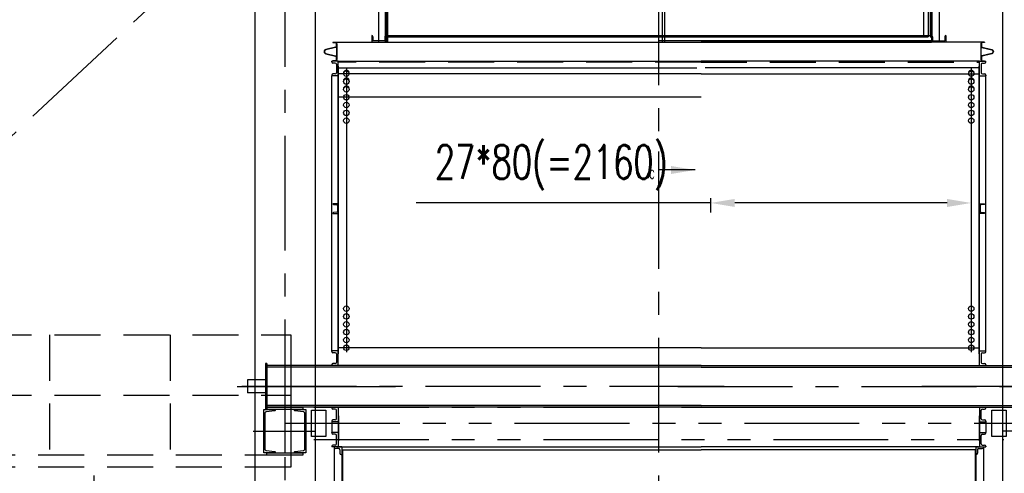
# Model space of a CAD drawing. Header units: millimetres. Extents: x -21 to 67273, y 14 to 95134.
# Tile 32 of 55: x 24756 to 32918, y 62672 to 66438. Entities that reach past the tile are written whole.
import ezdxf

# ---------------------------------------------------------------- set-up
doc = ezdxf.new("R2010")
doc.units = ezdxf.units.MM
doc.header["$LTSCALE"] = 30
for name, pattern in [('CENTER', [50.8, 31.75, -6.35, 6.35, -6.35]), ('DASHED', [19.05, 12.7, -6.35]), ('PHANTOM', [63.5, 31.75, -6.35, 6.35, -6.35, 6.35, -6.35])]:
    doc.linetypes.add(name, pattern=pattern)
doc.layers.get('Defpoints').update_dxf_attribs({"color": 5})
for name, color, linetype in [('双点画线', 6, 'PHANTOM'), ('标注', 3, 'Continuous'), ('点画线', 2, 'CENTER'), ('细实线', 4, 'Continuous'), ('虚线', 1, 'DASHED')]:
    doc.layers.add(name, color=color, linetype=linetype)
doc.styles.get("Standard").update_dxf_attribs({"font": 'romans.shx', "width": 0.7, "bigfont": 'hzdx.shx'})
doc.dimstyles.get("Standard").update_dxf_attribs({"dimscale": 80, "dimtxt": 3.5, "dimasz": 2.5, "dimexe": 1, "dimexo": 0, "dimgap": 1, "dimtad": 1, "dimzin": 12, "dimdsep": 46, "dimtxsty": 'Standard', "dimcen": 0, "dimclrt": 256, "dimazin": 3, "dimtfac": 1, "dimtmove": 0, "dimatfit": 3, "dimfxl": 1, "dimlwd": -1, "dimlwe": -1, "dimarcsym": 0})

# ---------------------------------------------------------------- blocks, each defined once
blk = doc.blocks.new('*D37')
at = {"layer": 'Defpoints'}
for p in [(30483.8, 64955.4), (30483.8, 64916.2), (32643.8, 64955.4)]:
    blk.add_point(p, dxfattribs=at)
at = {"layer": '标注'}
for p, q in [((30483.8, 64916.2), (28042.4, 64916.2)), ((30483.8, 64955.4), (30483.8, 64836.2)), ((32443.8, 64916.2), (30683.8, 64916.2)), ((32643.8, 64955.4), (32643.8, 64836.2))]:
    blk.add_line(p, q, dxfattribs=at)
for points in [[(30683.8, 64949.5), (30683.8, 64882.9), (30483.8, 64916.2)], [(32443.8, 64949.5), (32443.8, 64882.9), (32643.8, 64916.2)]]:
    blk.add_solid(points, dxfattribs=at)
at = {"layer": '标注', "insert": (29163.1, 65209.5), "char_height": 280, "attachment_point": 5}
blk.add_mtext('27*80(=2160)', dxfattribs=at)

msp = doc.modelspace()

# ---------------------------------------------------------------- linework, layer by layer
for p, q in [((26703.76, 82862.118), (26703.76, 36882.118)), ((27203.76, 82862.118), (27203.76, 36882.118)), ((32903.76, 82862.118), (32903.76, 36882.118)), ((27352.76, 66252.118), (27352.76, 66249.118)), ((27371.76, 66252.118), (30403.76, 66252.118)), ((27382.76, 66237.118), (27384.76, 66237.118)), ((27382.76, 66218.118), (27382.76, 66126.118)), ((27384.76, 66237.118), (27384.76, 66107.118)), ((32735.76, 66252.118), (30403.76, 66252.118)), ((32722.76, 66237.118), (32722.76, 66107.118)), ((32724.76, 66237.118), (32722.76, 66237.118)), ((32724.76, 66218.118), (32724.76, 66126.118)), ((32754.76, 66252.118), (32754.76, 66249.118)), ((27342.76, 66087.118), (27342.76, 66092.118)), ((27395.76, 66092.118), (27342.76, 66092.118)), ((27352.76, 66092.118), (27352.76, 66095.118)), ((27370.76, 66077.118), (27352.76, 66077.118)), ((27380.76, 66067.118), (27380.76, 65997.118)), ((27382.76, 66107.118), (27384.76, 66107.118)), ((27395.76, 66092.118), (30403.76, 66092.118)), ((27395.76, 65972.118), (27395.76, 66092.118)), ((27395.76, 66052.118), (27398.76, 66052.118)), ((27398.76, 63663.118), (27398.76, 66052.118)), ((27398.76, 66039.118), (30368.76, 66039.118)), ((32711.76, 66092.118), (30403.76, 66092.118)), ((32708.76, 66039.118), (30438.76, 66039.118)), ((32708.76, 63663.118), (32708.76, 66052.118)), ((32711.76, 66052.118), (32708.76, 66052.118)), ((32711.76, 66092.118), (32764.76, 66092.118)), ((32711.76, 65972.118), (32711.76, 66092.118)), ((32724.76, 66107.118), (32722.76, 66107.118)), ((32726.76, 66067.118), (32726.76, 65997.118)), ((32736.76, 66077.118), (32754.76, 66077.118)), ((32754.76, 66092.118), (32754.76, 66095.118)), ((32764.76, 66087.118), (32764.76, 66092.118)), ((27342.76, 65977.118), (27342.76, 65972.118)), ((27342.76, 63686.118), (27342.76, 65972.118)), ((27395.76, 65972.118), (27342.76, 65972.118)), ((27370.76, 65987.118), (27352.76, 65987.118)), ((27395.76, 63663.118), (27395.76, 65972.118)), ((27444.275, 66000.368), (27439.944, 66002.868)), ((27483.246, 66000.368), (27487.576, 66002.868)), ((32624.275, 66000.368), (32619.944, 66002.868)), ((32663.246, 66000.368), (32667.576, 66002.868)), ((32711.76, 63663.118), (32711.76, 65972.118)), ((32711.76, 65972.118), (32764.76, 65972.118)), ((32736.76, 65987.118), (32754.76, 65987.118)), ((32764.76, 65977.118), (32764.76, 65972.118)), ((32764.76, 63686.118), (32764.76, 65972.118)), ((27444.275, 65935.368), (27439.944, 65937.868)), ((27444.275, 65870.368), (27439.944, 65872.868)), ((27483.246, 65935.368), (27487.576, 65937.868)), ((27483.246, 65870.368), (27487.576, 65872.868)), ((32624.275, 65935.368), (32619.944, 65937.868)), ((32624.275, 65870.368), (32619.944, 65872.868)), ((32663.246, 65935.368), (32667.576, 65937.868)), ((32663.246, 65870.368), (32667.576, 65872.868)), ((27342.76, 64905.118), (27342.76, 64910.118)), ((32764.76, 64905.118), (32764.76, 64910.118)), ((27395.76, 63688.118), (27342.76, 63688.118)), ((27342.76, 63683.118), (27342.76, 63688.118)), ((27370.76, 63673.118), (27352.76, 63673.118)), ((27395.76, 63568.118), (27395.76, 63688.118)), ((32711.76, 63688.118), (32764.76, 63688.118)), ((32711.76, 63568.118), (32711.76, 63688.118)), ((32736.76, 63673.118), (32754.76, 63673.118)), ((32764.76, 63683.118), (32764.76, 63688.118)), ((27380.76, 63663.118), (27380.76, 63593.118)), ((27398.76, 63663.118), (27395.76, 63663.118)), ((32708.76, 63663.118), (32711.76, 63663.118)), ((32726.76, 63663.118), (32726.76, 63593.118)), ((30368.76, 63566.118), (26803.76, 63566.118)), ((27342.76, 63573.118), (27342.76, 63568.118)), ((27395.76, 63568.118), (27342.76, 63568.118)), ((27370.76, 63583.118), (27352.76, 63583.118)), ((30403.76, 63566.118), (30368.76, 63566.118)), ((30403.76, 63566.118), (30438.76, 63566.118)), ((30438.76, 63566.118), (33303.76, 63566.118)), ((32711.76, 63568.118), (32764.76, 63568.118)), ((32736.76, 63583.118), (32754.76, 63583.118)), ((32764.76, 63573.118), (32764.76, 63568.118)), ((27395.76, 63220.118), (27342.76, 63220.118)), ((27342.76, 63215.118), (27342.76, 63220.118)), ((27370.76, 63205.118), (27352.76, 63205.118)), ((27380.76, 63125.118), (27380.76, 63195.118)), ((27395.76, 63220.118), (27395.76, 62892.118)), ((27395.76, 63220.118), (27395.76, 63100.118)), ((32711.76, 63220.118), (32764.76, 63220.118)), ((32711.76, 63220.118), (32711.76, 62892.118)), ((32711.76, 63220.118), (32711.76, 63100.118)), ((32726.76, 63125.118), (32726.76, 63195.118)), ((32736.76, 63205.118), (32754.76, 63205.118)), ((32764.76, 63215.118), (32764.76, 63220.118)), ((27342.76, 63105.118), (27342.76, 63100.118)), ((27342.76, 63102.118), (27342.76, 63012.118)), ((27395.76, 63100.118), (27342.76, 63100.118)), ((27370.76, 63115.118), (27352.76, 63115.118)), ((27398.76, 63150.118), (27395.76, 63150.118)), ((27398.76, 63150.118), (27398.76, 62942.118)), ((32708.76, 63150.118), (32708.76, 62942.118)), ((32708.76, 63150.118), (32711.76, 63150.118)), ((32711.76, 63100.118), (32764.76, 63100.118)), ((32736.76, 63115.118), (32754.76, 63115.118)), ((32764.76, 63105.118), (32764.76, 63100.118)), ((32764.76, 63102.118), (32764.76, 63012.118)), ((27342.76, 63007.118), (27342.76, 63012.118)), ((27395.76, 63012.118), (27342.76, 63012.118)), ((27370.76, 62997.118), (27352.76, 62997.118)), ((27380.76, 62917.118), (27380.76, 62987.118)), ((27395.76, 63012.118), (27395.76, 62892.118)), ((27395.76, 62942.118), (27398.76, 62942.118)), ((32711.76, 62942.118), (32708.76, 62942.118)), ((32711.76, 63012.118), (32711.76, 62892.118)), ((32711.76, 63012.118), (32764.76, 63012.118)), ((32726.76, 62917.118), (32726.76, 62987.118)), ((32736.76, 62997.118), (32754.76, 62997.118)), ((32764.76, 63007.118), (32764.76, 63012.118)), ((27342.76, 62897.118), (27342.76, 62892.118)), ((27395.76, 62892.118), (27342.76, 62892.118)), ((27370.76, 62907.118), (27352.76, 62907.118)), ((27362.76, 62892.118), (27362.76, 62887.118)), ((27362.76, 62887.118), (27362.76, 61757.118)), ((27425.76, 62892.118), (27362.841, 62892.118)), ((27400.76, 62877.118), (27372.76, 62877.118)), ((27390.76, 62892.118), (27395.76, 62892.118)), ((27403.76, 62892.118), (30403.76, 62892.118)), ((27410.76, 62867.118), (27410.76, 62839.118)), ((27425.76, 62892.118), (30403.76, 62892.118)), ((27425.76, 62892.118), (27425.76, 62829.118)), ((27431.76, 62867.118), (27425.76, 62867.118)), ((27431.76, 62867.118), (30403.76, 62867.118)), ((27431.76, 62867.118), (27431.76, 61777.118)), ((32681.76, 62892.118), (30403.76, 62892.118)), ((32703.76, 62892.118), (30403.76, 62892.118)), ((32675.76, 62867.118), (30403.76, 62867.118)), ((32675.76, 62867.118), (32675.76, 61777.118)), ((32675.76, 62867.118), (32681.76, 62867.118)), ((32681.76, 62892.118), (32681.76, 62829.118)), ((32681.76, 62892.118), (32744.679, 62892.118)), ((32696.76, 62867.118), (32696.76, 62839.118)), ((32706.76, 62877.118), (32734.76, 62877.118)), ((32716.76, 62892.118), (32711.76, 62892.118)), ((32711.76, 62892.118), (32764.76, 62892.118)), ((32736.76, 62907.118), (32754.76, 62907.118)), ((32744.76, 62892.118), (32744.76, 62887.118)), ((32744.76, 62887.118), (32744.76, 61757.118)), ((32764.76, 62897.118), (32764.76, 62892.118)), ((27420.76, 62829.118), (27425.76, 62829.118)), ((27425.76, 62829.118), (27425.76, 61815.118)), ((32681.76, 62829.118), (32681.76, 61815.118)), ((32686.76, 62829.118), (32681.76, 62829.118))]:
    msp.add_line(p, q)
at = {"ltscale": 20}
for p, q in [((27730.76, 67728.118), (27730.76, 66252.118)), ((27787.76, 66252.118), (27787.76, 67670.042)), ((27793.76, 67722.118), (27793.76, 66252.118)), ((27803.76, 67683.118), (27803.76, 66252.118)), ((30103.76, 66252.118), (30103.76, 67722.118)), ((32250.76, 66295.118), (32250.76, 67722.118)), ((32313.76, 67722.118), (32313.76, 66252.118)), ((32376.76, 67722.118), (32376.76, 66252.118)), ((32319.76, 66303.118), (32319.76, 66807.118)), ((27673.76, 66305.118), (27673.76, 66252.118)), ((27673.76, 66305.118), (27673.76, 66305.118)), ((27683.76, 66295.118), (27683.76, 66262.118)), ((27783.76, 66295.118), (27783.76, 66262.118)), ((27793.76, 66305.118), (27793.76, 66305.118)), ((27803.76, 66295.118), (27793.76, 66295.118)), ((27803.76, 66295.118), (30053.76, 66295.118)), ((30053.76, 66305.118), (32303.76, 66305.118)), ((32313.76, 66305.118), (32313.76, 66305.118)), ((32323.76, 66295.118), (32323.76, 66262.118)), ((32423.76, 66295.118), (32423.76, 66262.118)), ((32433.76, 66305.118), (32433.76, 66252.118)), ((32433.76, 66305.118), (32433.76, 66305.118)), ((27673.76, 66252.118), (27793.76, 66252.118)), ((27783.76, 66262.118), (27683.76, 66262.118)), ((27793.76, 66252.118), (32313.76, 66252.118)), ((32433.76, 66252.118), (32313.76, 66252.118)), ((32323.76, 66262.118), (32423.76, 66262.118))]:
    msp.add_line(p, q, dxfattribs=at)
at = {"ltscale": 5}
for p, q in [((26803.76, 63584.118), (26793.76, 63584.118)), ((26793.76, 63584.118), (26793.76, 63204.118)), ((26803.76, 63584.118), (26803.76, 63204.118)), ((27222.739, 63566.118), (26803.76, 63566.118)), ((30403.76, 63554.118), (26803.76, 63554.118)), ((30403.76, 63554.118), (33303.76, 63554.118)), ((32884.781, 63566.118), (33303.76, 63566.118)), ((26793.76, 63448.118), (26643.76, 63448.118)), ((26643.76, 63448.118), (26643.76, 63340.118)), ((26793.76, 63340.118), (26643.76, 63340.118)), ((30403.76, 63234.118), (26803.76, 63234.118)), ((30403.76, 63222.118), (26803.76, 63222.118)), ((30403.76, 63234.118), (33303.76, 63234.118)), ((30403.76, 63222.118), (33303.76, 63222.118))]:
    msp.add_line(p, q, dxfattribs=at)
for points in [[(27352.76, 66249.118), (27371.76, 66249.118, -0.41421356), (27379.76, 66241.118), (27379.76, 66218.118, -0.34186672), (27373.764, 66210.373), (27293.252, 66189.544, 0.77421857), (27293.252, 66154.692), (27373.764, 66133.863, -0.34186672), (27379.76, 66126.118), (27379.76, 66103.118, -0.41421356), (27371.76, 66095.118), (27352.76, 66095.118)], [(27352.76, 66252.118), (27371.76, 66252.118, -0.41421356), (27382.76, 66241.118), (27382.76, 66218.118, -0.34186672), (27374.515, 66207.468), (27294.003, 66186.64, 0.77421857), (27294.003, 66157.596), (27374.515, 66136.767, -0.34186672), (27382.76, 66126.118), (27382.76, 66103.118, -0.41421356), (27371.76, 66092.118), (27352.76, 66092.118)], [(32754.76, 66252.118), (32735.76, 66252.118, 0.41421356), (32724.76, 66241.118), (32724.76, 66218.118, 0.34186672), (32733.005, 66207.468), (32813.517, 66186.64, -0.77421857), (32813.517, 66157.596), (32733.005, 66136.767, 0.34186672), (32724.76, 66126.118), (32724.76, 66103.118, 0.41421356), (32735.76, 66092.118), (32754.76, 66092.118)], [(32754.76, 66249.118), (32735.76, 66249.118, 0.41421356), (32727.76, 66241.118), (32727.76, 66218.118, 0.34186672), (32733.756, 66210.373), (32814.268, 66189.544, -0.77421857), (32814.268, 66154.692), (32733.756, 66133.863, 0.34186672), (32727.76, 66126.118), (32727.76, 66103.118, 0.41421356), (32735.76, 66095.118), (32754.76, 66095.118)]]:
    msp.add_lwpolyline(points, format="xyb")
for points in [[(27356.362, 64903.658), (27383.556, 64900.938, -0.38531359), (27390.76, 64892.978), (27390.76, 64847.258, -0.38531359), (27383.556, 64839.297), (27356.362, 64836.578, 0.38531359), (27352.76, 64832.598), (27352.76, 64830.118), (27395.76, 64830.118), (27395.76, 64910.118), (27352.76, 64910.118), (27352.76, 64907.638, 0.38531359)], [(32751.158, 64903.658), (32723.964, 64900.938, 0.38531359), (32716.76, 64892.978), (32716.76, 64847.258, 0.38531359), (32723.964, 64839.297), (32751.158, 64836.578, -0.38531359), (32754.76, 64832.598), (32754.76, 64830.118), (32711.76, 64830.118), (32711.76, 64910.118), (32754.76, 64910.118), (32754.76, 64907.638, -0.38531359)]]:
    msp.add_lwpolyline(points, format="xyb", close=True)
for centre in [(27463.76, 65989.118), (32643.76, 65989.118), (27463.76, 65924.118), (27463.76, 65859.118), (32643.76, 65924.118), (32643.76, 65859.118), (27463.76, 65794.118), (32643.76, 65794.118), (27463.76, 65729.118), (32643.76, 65729.118), (27463.76, 65664.118), (32643.76, 65664.118), (27463.76, 65599.118), (32643.76, 65599.118), (27463.76, 64039.118), (27463.76, 63974.118), (32643.76, 64039.118), (32643.76, 63974.118), (27463.76, 63909.118), (32643.76, 63909.118), (27463.76, 63844.118), (32643.76, 63844.118), (27463.76, 63779.118), (32643.76, 63779.118), (27463.76, 63714.118), (32643.76, 63714.118)]:
    msp.add_circle(centre, 22.5)
at = {"ltscale": 20}
for centre, start, end in [((27673.76, 66295.118), 0, 90), ((27793.76, 66295.118), 90, 180), ((32313.76, 66295.118), 0, 90), ((32433.76, 66295.118), 90, 180)]:
    msp.add_arc(centre, 10, start, end, dxfattribs=at)
for centre, radius, start, end in [((27352.76, 66087.118), 10, 180, 270), ((27370.76, 66067.118), 10, 0, 90), ((32736.76, 66067.118), 10, 90, 180), ((32754.76, 66087.118), 10, 270, 0), ((27352.76, 65977.118), 10, 90, 180), ((27370.76, 65997.118), 10, 270, 0), ((27463.76, 65989.118), 27.5, 30, 150), ((32643.76, 65989.118), 27.5, 30, 150), ((32736.76, 65997.118), 10, 180, 270), ((32754.76, 65977.118), 10, 0, 90), ((27463.76, 65924.118), 27.5, 30, 150), ((27463.76, 65859.118), 27.5, 30, 150), ((32643.76, 65924.118), 27.5, 30, 150), ((32643.76, 65859.118), 27.5, 30, 150), ((27352.76, 63683.118), 10, 180, 270), ((27370.76, 63663.118), 10, 0, 90), ((32736.76, 63663.118), 10, 90, 180), ((32754.76, 63683.118), 10, 270, 0), ((27370.76, 63593.118), 10, 270, 0), ((32736.76, 63593.118), 10, 180, 270), ((27352.76, 63573.118), 10, 90, 180), ((32754.76, 63573.118), 10, 0, 90), ((27352.76, 63215.118), 10, 180, 270), ((27370.76, 63195.118), 10, 0, 90), ((32736.76, 63195.118), 10, 90, 180), ((32754.76, 63215.118), 10, 270, 0), ((27352.76, 63105.118), 10, 90, 180), ((27370.76, 63125.118), 10, 270, 0), ((32736.76, 63125.118), 10, 180, 270), ((32754.76, 63105.118), 10, 0, 90), ((27352.76, 63007.118), 10, 180, 270), ((27370.76, 62987.118), 10, 0, 90), ((32736.76, 62987.118), 10, 90, 180), ((32754.76, 63007.118), 10, 270, 0), ((27352.76, 62897.118), 10, 90, 180), ((27372.76, 62887.118), 10, 180, 270), ((27370.76, 62917.118), 10, 270, 0), ((27400.76, 62867.118), 10, 0, 90), ((32706.76, 62867.118), 10, 90, 180), ((32736.76, 62917.118), 10, 180, 270), ((32734.76, 62887.118), 10, 270, 0), ((32754.76, 62897.118), 10, 0, 90), ((27420.76, 62839.118), 10, 180, 270), ((32686.76, 62839.118), 10, 270, 0)]:
    msp.add_arc(centre, radius, start, end)
at = {"layer": '双点画线'}
for p, q in [((26953.76, 67587.118), (20953.76, 61987.118)), ((27193.76, 63222.118), (32913.76, 63222.118)), ((26953.76, 63087.118), (33153.76, 63087.118)), ((27193.76, 62952.118), (32913.76, 62952.118))]:
    msp.add_line(p, q, dxfattribs=at)
for points in [[(26778.76, 63202.118), (26874.76, 63202.118), (26874.76, 63197.708), (26874.227, 63194.837), (26872.695, 63192.343), (26870.367, 63190.567), (26867.557, 63189.748), (26802.175, 63183.21), (26796.554, 63181.574), (26791.897, 63178.025), (26788.829, 63173.038), (26787.76, 63167.282), (26787.76, 62876.941), (26788.834, 62871.186), (26791.906, 62866.202), (26796.565, 62862.657), (26802.172, 62861.027), (26867.557, 62854.488), (26870.36, 62853.672), (26872.689, 62851.899), (26874.224, 62849.406), (26874.76, 62846.528), (26874.76, 62842.118), (26778.76, 62842.118)], [(26803.76, 63222.118), (27103.76, 63222.118), (27103.76, 63202.118), (26803.76, 63202.118)], [(27128.761, 62842.118), (27032.761, 62842.118), (27032.761, 62846.528), (27033.297, 62849.406), (27034.832, 62851.899), (27037.161, 62853.672), (27039.964, 62854.488), (27105.349, 62861.027), (27110.956, 62862.657), (27115.615, 62866.202), (27118.687, 62871.186), (27119.761, 62876.941), (27119.761, 63167.282), (27118.692, 63173.038), (27115.624, 63178.025), (27110.967, 63181.574), (27105.346, 63183.21), (27039.964, 63189.748), (27037.154, 63190.567), (27034.826, 63192.343), (27033.294, 63194.837), (27032.761, 63197.708), (27032.761, 63202.118), (27128.761, 63202.118)], [(27173.76, 63197.118), (27293.76, 63197.118), (27293.76, 62977.118), (27173.76, 62977.118)], [(32813.76, 63197.118), (32933.76, 63197.118), (32933.76, 62977.118), (32813.76, 62977.118)], [(26803.76, 62842.118), (27103.76, 62842.118), (27103.76, 62822.118), (26803.76, 62822.118)]]:
    msp.add_lwpolyline(points, close=True, dxfattribs=at)
at = {"layer": '点画线'}
for p, q in [((30053.76, 30841.235), (30053.76, 86512.247)), ((26953.76, 83762.118), (26953.76, 36222.118)), ((30597.022, 63394.118), (26525.232, 63394.118)), ((30210.498, 63394.118), (33582.289, 63394.118)), ((26953.76, 63290.273), (26953.76, 62841.462)), ((26691.225, 63022.205), (27199.942, 63022.205)), ((33416.295, 63022.205), (32907.578, 63022.205))]:
    msp.add_line(p, q, dxfattribs=at)
at = {"layer": '点画线', "ltscale": 5}
for p, q in [((27463.76, 66037.218), (27463.76, 63676.618)), ((32643.76, 66037.218), (32643.76, 63676.618)), ((30403.76, 65989.118), (27398.76, 65989.118)), ((30403.76, 65989.118), (32708.76, 65989.118)), ((30403.76, 65794.118), (27398.76, 65794.118)), ((30403.76, 63714.118), (27398.76, 63714.118)), ((30403.76, 63714.118), (32708.76, 63714.118)), ((26557.738, 63394.118), (27872.079, 63394.118)), ((33549.782, 63394.118), (32235.442, 63394.118))]:
    msp.add_line(p, q, dxfattribs=at)
at = {"layer": '细实线'}
for p, q in [((27003.76, 63822.118), (27003.76, 62822.118)), ((27003.76, 62822.118), (27003.76, 62722.118))]:
    msp.add_line(p, q, dxfattribs=at)
at = {"layer": '虚线', "ltscale": 20}
for p, q in [((30083.76, 66252.118), (30083.76, 67722.118)), ((32288.26, 67722.118), (32288.26, 66295.118)), ((32303.76, 67722.118), (32303.76, 66295.118)), ((27803.76, 66305.118), (30053.76, 66305.118)), ((30053.76, 66295.118), (32288.26, 66295.118)), ((32303.76, 66295.118), (32313.76, 66295.118)), ((32313.76, 66262.118), (30053.76, 66262.118))]:
    msp.add_line(p, q, dxfattribs=at)
at = {"layer": '虚线'}
for p, q in [((30403.76, 66086.118), (27395.76, 66086.118)), ((30403.76, 66086.118), (32711.76, 66086.118)), ((9613.762, 63822.118), (27003.76, 63822.118)), ((25003.76, 63822.118), (25003.76, 62822.118)), ((26003.76, 63822.118), (26003.76, 62822.118)), ((27003.76, 63822.118), (27003.76, 62822.118)), ((9613.762, 63322.118), (27003.76, 63322.118)), ((27003.76, 62822.118), (9613.762, 62822.118)), ((25373.76, 61702.118), (25373.76, 62822.118)), ((27003.76, 62822.118), (27003.76, 62722.118)), ((27003.76, 62722.118), (9613.762, 62722.118))]:
    msp.add_line(p, q, dxfattribs=at)

# ---------------------------------------------------------------- texts
at = {"layer": '标注', "ltscale": 20, "width": 0.7}
msp.add_text('C', height=70, dxfattribs=at).set_placement((29974.856, 65117.645))

# ---------------------------------------------------------------- dimensions: what is measured, and where the dimension line sits
at = {"layer": '标注'}
dim = msp.add_linear_dim(base=(30483.76, 64916.199), p1=(32643.76, 64955.402), p2=(30483.76, 64955.402), text='27*80(=2160)', dimstyle='Standard', dxfattribs=at)
dim.commit()
dim.dimension.update_dxf_attribs({"geometry": '*D37', "text_midpoint": (29163.093, 65209.532)})

# ---------------------------------------------------------------- leaders
at = {"layer": '标注', "ltscale": 20}
msp.add_leader([(30356.355, 65189.94), (30053.76, 65189.94), (30053.76, 65342.097)], dimstyle='Standard', override={"dimgap": 1, "dimtad": 0}, dxfattribs=at)

doc.saveas('drawing.dxf')
